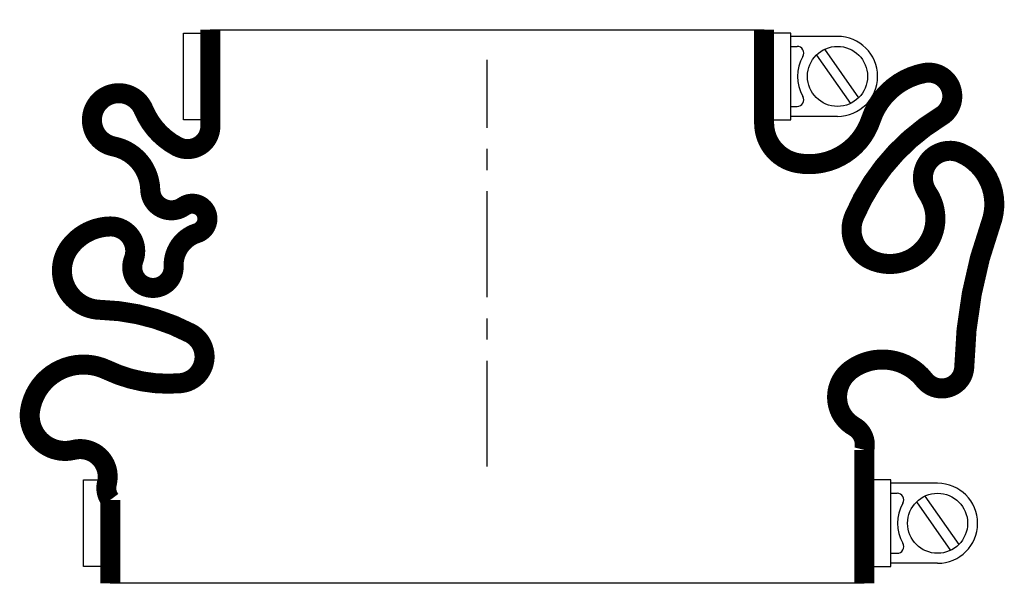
# Model space of a CAD drawing. Header units: millimetres. Extents: x -70 to 77, y -19 to 67.
import ezdxf

# ---------------------------------------------------------------- set-up
doc = ezdxf.new("R2010")
doc.units = ezdxf.units.MM
doc.header["$LTSCALE"] = 0.5
doc.header["$MEASUREMENT"] = 0
doc.linetypes.add('CENTER', pattern=[50.8, 31.75, -6.35, 6.35, -6.35])
doc.layers.get('0').update_dxf_attribs({"linetype": 'CONTINUOUS'})
doc.layers.add('Center', color=1, linetype='CENTER')

msp = doc.modelspace()

# ---------------------------------------------------------------- linework, layer by layer
for p, q in [((-45.5, 52), (-45.5, 65)), ((-45.5, 65), (-43, 65)), ((-41.5, 65.5), (41.5, 65.5)), ((45.5, 65), (43, 65)), ((45.5, 52), (45.5, 65)), ((52.5, 64.5), (45.5, 64.5)), ((45.5, 63), (46.44, 63)), ((50.57, 62.56), (55.66, 55.3)), ((49.34, 61.7), (54.43, 54.44)), ((45.5, 54), (46.44, 54)), ((-43, 52), (-45.5, 52)), ((43, 52), (45.5, 52)), ((52.5, 52.5), (45.5, 52.5)), ((-60.5, -15), (-60.5, -2)), ((-60.5, -2), (-58, -2)), ((60.5, -2), (58, -2)), ((60.5, -15), (60.5, -2)), ((67.5, -2.5), (60.5, -2.5)), ((60.5, -4), (61.44, -4)), ((64.34, -5.3), (69.43, -12.56)), ((65.57, -4.44), (70.66, -11.7)), ((60.5, -13), (61.44, -13)), ((67.5, -14.5), (60.5, -14.5)), ((-58, -15), (-60.5, -15)), ((58, -15), (60.5, -15)), ((56.5, -17.5), (-56.5, -17.5))]:
    msp.add_line(p, q)
at = {"const_width": 3, "flags": 128}
for points in [[(-41.5, 65.5), (-41.5, 51, -0.56619), (-46.5, 48, -0.173214), (-51.5, 53.5, 1.667268), (-56, 48, -0.349852), (-50.5, 41.5, 0.598056), (-45.5, 39, -1.163294), (-43.5, 35, 0.335337), (-47, 30, -1.224957), (-53, 31, 0.531721), (-56.5, 36, 0.226938), (-62.5, 33, 0.615314), (-58, 23.5, -0.114729), (-44.5, 20, -0.749263), (-46, 12.5, -0.134398), (-57, 14.5, 0.500401), (-68.5, 8.5, 0.538118), (-62, 2.5, -0.564179), (-57, -2.5, 0.223265), (-56.5, -5), (-56.5, -17.5)], [(41.5, 65.5), (41.5, 51.5, 0.36205), (46.5, 45.5, 0.373567), (57.5, 52, -0.271332), (65.5, 59, -0.835937), (68, 52.5, 0.15691), (55, 37.5, 0.405212), (57.5, 31, 0.760159), (66, 41, -0.75249), (71, 47, -0.394653), (75.5, 36.5, 0.081651), (71.5, 15, -0.704922), (65.5, 13, 0.405667), (54.5, 14.5, 0.542617), (55, 6, -0.335934), (56.5, 2.5), (56.5, -17.5)]]:
    msp.add_lwpolyline(points, format="xyb", dxfattribs=at)
for centre in [(52.5, 58.5), (67.5, -8.5)]:
    msp.add_circle(centre, 4.5)
for centre, radius, start, end in [((52.5, 58.5), 6, 270, 90), ((46.44, 62), 1, 330, 90), ((52.5, 58.5), 6, 150, 210), ((46.44, 55), 1, 270, 30), ((67.5, -8.5), 6, 270, 90), ((61.44, -5), 1, 330, 90), ((67.5, -8.5), 6, 150, 210), ((61.44, -12), 1, 270, 30)]:
    msp.add_arc(centre, radius, start, end)
at = {"layer": 'Center'}
msp.add_line((0, 0), (0, 61), dxfattribs=at)

doc.saveas('drawing.dxf')
